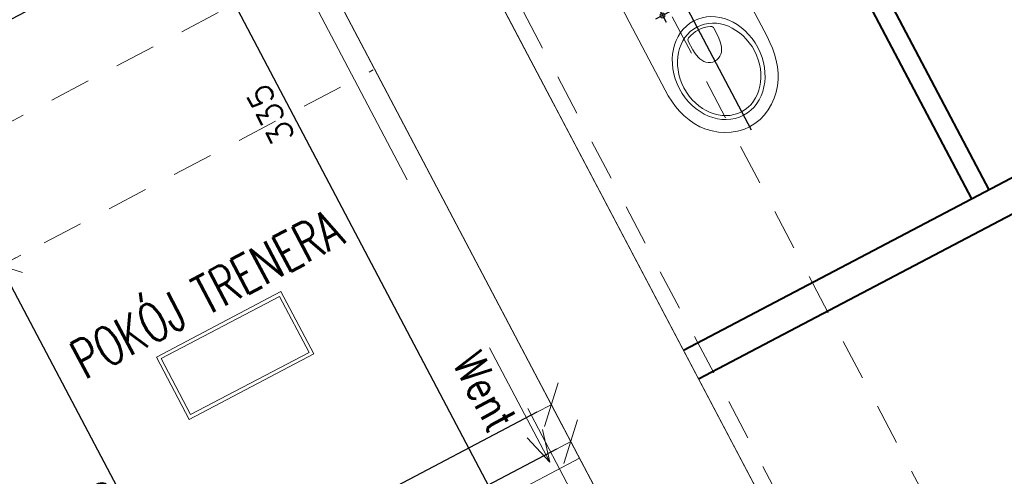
# Model space of a CAD drawing. Header units: metres. Extents: x 7408630 to 7411134, y 5569633 to 5570339.
# Tile 208 of 256: x 7410505.44 to 7410508.48, y 5569909.57 to 5569910.98. Entities that reach past the tile are written whole.
import ezdxf
from ezdxf.enums import TextEntityAlignment as Align

# ---------------------------------------------------------------- set-up
doc = ezdxf.new("R2010")
doc.units = ezdxf.units.M
doc.header["$MEASUREMENT"] = 0
doc.linetypes.add('HIDDEN', pattern=[9.525, 6.35, -3.175])
for name, color, linetype, lineweight in [('0-osie-tx', 66, 'Continuous', 9), ('Istn-cienka', 4, 'Continuous', 9), ('Istn-sciany', 3, 'Continuous', 20), ('Istn-went', 5, 'Continuous', 13), ('OPIS POM NOWE', 140, 'Continuous', 5), ('Opis_pom', 9, 'Continuous', 18), ('Sciany', 2, 'Continuous', 40)]:
    doc.layers.add(name, color=color, linetype=linetype, lineweight=lineweight)
doc.layers.add('0-wypos-sanitarne', color=1, linetype='Continuous')
doc.styles.add('ARCHETYP', font='romans.shx', dxfattribs={"height": 15})
doc.styles.add('ARIAL', font='tahoma.ttf')
doc.styles.add('TXT', font='simplex.shx')
doc.dimstyles.new('DIM50', dxfattribs={"dimscale": 5, "dimtxt": 2, "dimasz": 1, "dimexe": 0, "dimexo": 0, "dimgap": 0.5, "dimtad": 1, "dimdec": 4, "dimrnd": 0.5, "dimdsep": 46, "dimtxsty": 'TXT', "dimblk": 'TICK1', "dimblk1": 'TICK1', "dimblk2": 'TICK1', "dimsah": 1, "dimcen": 0, "dimse1": 1, "dimse2": 1, "dimclrd": 1, "dimclre": 7, "dimclrt": 9, "dimadec": 0, "dimazin": 0, "dimtfac": 1, "dimtdec": 4, "dimtmove": 2, "dimatfit": 3, "dimldrblk": 'TICK1', "dimfxl": 1, "dimtolj": 1, "dimarcsym": 0})

# ---------------------------------------------------------------- blocks, each defined once
blk = doc.blocks.new('TICK1')
at = {"color": 0}
for p, q in [((0, -1.4), (0, 1.4)), ((0, 0), (-1, 0))]:
    blk.add_line(p, q, dxfattribs=at)
at = {"color": 2}
blk.add_line((-1, -1), (1, 1), dxfattribs=at)
blk = doc.blocks.new('*D105')
at = {"layer": '0-osie-tx', "color": 1, "lineweight": -2}
blk.add_line((60649.99, -197904.59), (60649.99, -197749.59), dxfattribs=at)
at = {"layer": 'DEFPOINTS', "color": 0}
for p in [(60649.99, -197744.59), (60767.57, -197744.59), (60767.57, -197909.59)]:
    blk.add_point(p, dxfattribs=at)
at = {"layer": '0-osie-tx', "color": 1, "lineweight": -2, "xscale": 5, "yscale": 5, "zscale": 5}
for p, rotation in [((60649.99, -197744.59), 90), ((60649.99, -197909.59), 270)]:
    blk.add_blockref('TICK1', p, dxfattribs=dict(at, rotation=rotation))
at = {"layer": '0-osie-tx', "color": 9, "insert": (60643.74, -197827.09), "char_height": 7.5, "attachment_point": 5, "rotation": 90, "style": 'TXT'}
blk.add_mtext('\\A1;165', dxfattribs=at)
blk = doc.blocks.new('*D106')
at = {"layer": '0-osie-tx', "color": 1, "lineweight": -2}
blk.add_line((60814.57, -197678.6), (60662.57, -197678.6), dxfattribs=at)
at = {"layer": 'DEFPOINTS', "color": 0}
for p in [(60819.57, -197574.59), (60657.57, -197678.6), (60657.57, -197691.59)]:
    blk.add_point(p, dxfattribs=at)
at = {"layer": '0-osie-tx', "color": 1, "lineweight": -2, "xscale": 5, "yscale": 5, "zscale": 5, "rotation": 180}
blk.add_blockref('TICK1', (60657.57, -197678.6), dxfattribs=at)
at = {"layer": '0-osie-tx', "color": 1, "lineweight": -2, "xscale": 5, "yscale": 5, "zscale": 5}
blk.add_blockref('TICK1', (60819.57, -197678.6), dxfattribs=at)
at = {"layer": '0-osie-tx', "color": 9, "insert": (60738.57, -197672.35), "char_height": 7.5, "attachment_point": 5, "style": 'TXT'}
blk.add_mtext('\\A1;162', dxfattribs=at)
blk = doc.blocks.new('*D89')
at = {"layer": '0-osie-tx', "color": 1, "lineweight": -2}
blk.add_line((60775.57, -197874.79), (60500.57, -197874.79), dxfattribs=at)
at = {"layer": 'DEFPOINTS', "color": 0}
for p in [(60495.57, -197874.79), (60495.57, -197909.59), (60780.57, -197909.59)]:
    blk.add_point(p, dxfattribs=at)
at = {"layer": '0-osie-tx', "color": 1, "lineweight": -2, "xscale": 5, "yscale": 5, "zscale": 5, "rotation": 180}
blk.add_blockref('TICK1', (60495.57, -197874.79), dxfattribs=at)
at = {"layer": '0-osie-tx', "color": 1, "lineweight": -2, "xscale": 5, "yscale": 5, "zscale": 5}
blk.add_blockref('TICK1', (60780.57, -197874.79), dxfattribs=at)
at = {"layer": '0-osie-tx', "color": 9, "insert": (60638.07, -197868.54), "char_height": 7.5, "attachment_point": 5, "style": 'TXT'}
blk.add_mtext('\\A1;285', dxfattribs=at)
blk = doc.blocks.new('*D107')
at = {"layer": '0-osie-tx', "color": 1, "lineweight": -2}
blk.add_line((60775.57, -197861.89), (60202.57, -197861.89), dxfattribs=at)
at = {"layer": 'DEFPOINTS', "color": 0}
for p in [(60197.57, -197861.89), (60197.57, -197909.59), (60780.57, -197909.59)]:
    blk.add_point(p, dxfattribs=at)
at = {"layer": '0-osie-tx', "color": 1, "lineweight": -2, "xscale": 5, "yscale": 5, "zscale": 5, "rotation": 180}
blk.add_blockref('TICK1', (60197.57, -197861.89), dxfattribs=at)
at = {"layer": '0-osie-tx', "color": 1, "lineweight": -2, "xscale": 5, "yscale": 5, "zscale": 5}
blk.add_blockref('TICK1', (60780.57, -197861.89), dxfattribs=at)
at = {"layer": '0-osie-tx', "color": 9, "insert": (60489.07, -197855.64), "char_height": 7.5, "attachment_point": 5, "style": 'TXT'}
blk.add_mtext('\\A1;583', dxfattribs=at)
blk = doc.blocks.new('*D109')
at = {"layer": '0-osie-tx', "color": 1, "lineweight": -2}
blk.add_line((60751.77, -197904.59), (60751.77, -197579.59), dxfattribs=at)
at = {"layer": 'DEFPOINTS', "color": 0}
for p in [(60751.77, -197574.59), (60768.57, -197574.59), (60767.57, -197909.59)]:
    blk.add_point(p, dxfattribs=at)
at = {"layer": '0-osie-tx', "color": 1, "lineweight": -2, "xscale": 5, "yscale": 5, "zscale": 5}
for p, rotation in [((60751.77, -197574.59), 90), ((60751.77, -197909.59), 270)]:
    blk.add_blockref('TICK1', p, dxfattribs=dict(at, rotation=rotation))
at = {"layer": '0-osie-tx', "color": 9, "insert": (60745.52, -197742.09), "char_height": 7.5, "attachment_point": 5, "rotation": 90, "style": 'TXT'}
blk.add_mtext('\\A1;335', dxfattribs=at)
blk = doc.blocks.new('A$C324a30b8')
at = {"lineweight": 0}
for points in [[(0.1755, 0), (0.1769, -0.1196), (0.178, -0.2392), (0.1783, -0.4783), (0.1776, -0.4982), (0.1759, -0.5178), (0.1727, -0.5374), (0.1685, -0.5566), (0.1626, -0.5755), (0.1552, -0.5941), (0.1462, -0.6115), (0.1353, -0.6283), (0.1227, -0.6434), (0.1084, -0.6573), (0.0927, -0.6696), (0.0759, -0.6801), (0.058, -0.6885), (0.0392, -0.6948), (0.0196, -0.6986), (0, -0.7), (-0.0199, -0.6986), (-0.0395, -0.6948), (-0.0584, -0.6885), (-0.0762, -0.6801), (-0.093, -0.6696), (-0.1087, -0.6573), (-0.1227, -0.6434), (-0.1357, -0.6283), (-0.1465, -0.6115), (-0.1556, -0.5941), (-0.1629, -0.5755), (-0.1689, -0.5566), (-0.1731, -0.5374), (-0.1759, -0.5178), (-0.1776, -0.4982), (-0.1783, -0.4783), (-0.178, -0.2392), (-0.1773, -0.1196), (-0.1755, 0)], [(-0.1755, 0), (0.1755, 0)]]:
    blk.add_lwpolyline(points, dxfattribs=at)
for points in [[(-0.0776, -0.2773), (-0.0748, -0.2769), (-0.0724, -0.2752), (-0.0706, -0.2727), (-0.0699, -0.2699), (-0.0706, -0.2671), (-0.0724, -0.2647), (-0.0748, -0.2629), (-0.0776, -0.2622), (-0.0804, -0.2629), (-0.0829, -0.2647), (-0.0846, -0.2671), (-0.085, -0.2699), (-0.0846, -0.2727), (-0.0829, -0.2752), (-0.0804, -0.2769)], [(-0.0448, -0.379), (-0.0444, -0.3759), (-0.043, -0.3731), (-0.0413, -0.3706), (-0.0385, -0.3689), (-0.0294, -0.3654), (-0.0196, -0.3629), (-0.0098, -0.3612), (0, -0.3608), (0.0098, -0.3612), (0.0196, -0.3629), (0.029, -0.3654), (0.0385, -0.3689), (0.0409, -0.3706), (0.043, -0.3731), (0.0441, -0.3759), (0.0444, -0.379), (0.0437, -0.4073), (0.0427, -0.4213), (0.0399, -0.4353), (0.0378, -0.4423), (0.0346, -0.4486), (0.0308, -0.4549), (0.0259, -0.4601), (0.0203, -0.4643), (0.014, -0.4675), (0.007, -0.4696), (0, -0.4703), (-0.0073, -0.4696), (-0.014, -0.4675), (-0.0206, -0.4643), (-0.0262, -0.4601), (-0.0308, -0.4549), (-0.0346, -0.4486), (-0.0378, -0.4423), (-0.0399, -0.4353), (-0.0427, -0.4213), (-0.0441, -0.4073)]]:
    blk.add_lwpolyline(points, close=True, dxfattribs=at)
blk.add_circle((0.0774, -0.2698), 0.00752, dxfattribs=at)
for centre, major_axis, ratio in [((-0.0002, -0.4948), (0, -0.165), 0.829441), ((0, -0.4991), (0, -0.1481), 0.831158)]:
    blk.add_ellipse(centre, major_axis=major_axis, ratio=ratio, start_param=0, end_param=6.283185, dxfattribs=at)
at = {"layer": 'DEFPOINTS'}
for points in [[(0, 0.0105), (0, -0.7108)], [(-0.1038, -0.2699), (-0.0514, -0.2699)], [(-0.0776, -0.2446), (-0.0776, -0.2955)], [(0.051, -0.2699), (0.1024, -0.2699)], [(0.0773, -0.2475), (0.0773, -0.293)]]:
    blk.add_lwpolyline(points, dxfattribs=at)
blk = doc.blocks.new('A$C142d3faa')
at = {"layer": 'Istn-cienka', "linetype": 'HIDDEN', "ltscale": 2}
for points in [[(1898.22536, 1730.60619), (1898.22536, 1160.60619)], [(1938.22536, 1730.60619), (1938.22536, 1200.60619)]]:
    blk.add_lwpolyline(points, dxfattribs=at)
at = {"layer": 'Istn-sciany'}
blk.add_line((1654.22536, 1282.60619), (1849.22536, 1282.60619), dxfattribs=at)
for points in [[(1849.22536, 1780.60619), (1849.22536, 1111.60619)], [(1893.22536, 1730.60619), (1893.22536, 1155.60619)], [(1893.22536, 1702.60619), (1893.22536, 1005.60619)], [(1842.22536, 1588.60619), (1842.22536, 1383.60619)], [(1849.22536, 1588.60619), (1849.22536, 1005.60619)], [(1893.22536, 1419.60619), (1893.22536, 1383.60619)], [(1842.22536, 1303.60619), (1842.22536, 1270.60619)]]:
    blk.add_lwpolyline(points, dxfattribs=at)
at = {"layer": 'Istn-sciany', "linetype": 'HIDDEN', "ltscale": 2}
for points in [[(1552.22536, 1456.60619), (1865.22536, 1456.60619)], [(1552.22536, 1418.60619), (1848.72536, 1418.60619)]]:
    blk.add_lwpolyline(points, dxfattribs=at)
at = {"layer": 'Istn-went'}
for points in [[(1840.57035, 1325.76886), (1840.57035, 1285.72234)], [(1840.57035, 1285.72234), (1837.89086, 1295.72234)], [(1840.57035, 1285.72234), (1843.24984, 1295.72234)], [(1849.22536, 1241.60619), (1849.22536, 1282.60619)]]:
    blk.add_lwpolyline(points, dxfattribs=at)
at = {"layer": 'Opis_pom', "ltscale": 0.7}
for points in [[(1748.06602, 1349.40568), (1791.58602, 1349.40568), (1791.58602, 1371.16568), (1748.06602, 1371.16568)], [(1749.15402, 1350.49368), (1790.49802, 1350.49368), (1790.49802, 1370.07768), (1749.15402, 1370.07768)]]:
    blk.add_lwpolyline(points, close=True, dxfattribs=at)
at = {"layer": 'Sciany'}
for points in [[(1993.84852, 1437.10619), (1993.84852, 1297.10619)], [(1999.84852, 1437.10619), (1999.84852, 1297.10619)], [(2204.09483, 1297.10619), (1893.22536, 1297.10619)], [(2204.09483, 1287.10619), (1893.22536, 1287.10619)]]:
    blk.add_lwpolyline(points, dxfattribs=at)
at = {"layer": '0-wypos-sanitarne', "xscale": -100, "yscale": 100, "zscale": 100}
blk.add_blockref('A$C324a30b8', (1943.49088, 1418.82714), dxfattribs=at)
at = {"layer": 'Istn-went', "style": 'ARCHETYP', "width": 0.8}
blk.add_text('Went', height=10, rotation=270, dxfattribs=at).set_placement((1828.06989, 1327.05219))
at = {"layer": 'OPIS POM NOWE', "style": 'ARIAL'}
for tag, p in [('E1,4', (2085.45351, 1677.90272)), ('E1,4', (2642.56507, 1467.09858)), ('E1,4', (2887.55495, 1334.66914)), ('E1,1', (2346.15173, 945.30692)), ('E1,2', (2380.28977, 731.46058)), ('E1,4', (3248.92697, 423.56227)), ('E1,3', (2269.29047, 389.84746)), ('E1,5', (4145.39689, -41.41678))]:
    blk.add_attdef(tag, text='', height=23.936, dxfattribs=at).set_placement(p, align=Align.MIDDLE_CENTER)
at = {"layer": 'Opis_pom', "ltscale": 0.7, "style": 'TXT', "width": 0.7}
blk.add_text('POKÓJ TRENERA', height=12, dxfattribs=at).set_placement((1770.94115, 1375.21199), align=Align.CENTER)
at = {"layer": 'Opis_pom', "ltscale": 0.7, "style": 'ARIAL'}
for tag, p in [('B1,18', (784.17545, 4749.37691)), ('B1,21', (1474.16062, 4744.55225)), ('B1/17', (593.195, 4721.36004)), ('1,23', (2643.87974, 4721.36004)), ('1,22', (2015.9973, 4715.61993)), ('A1,1', (-123.27527, 4710.79271)), ('B1,19', (983.47704, 4684.25047)), ('B1,1', (2964.21389, 4687.19476)), ('A1,6', (-365.37937, 4657.22679)), ('A1,16', (198.20726, 4631.43636)), ('B1,20', (1267.19488, 4624.63245)), ('B1,3', (3298.01304, 4567.23582)), ('B1,4', (4545.10985, 4480.62225)), ('A1,5', (-782.1155, 4446.93269)), ('A1,2', (-186.91937, 4425.11232)), ('A1,15', (198.20726, 4391.00084)), ('B1,2', (2872.01208, 4302.45919)), ('A1,3', (-121.28956, 4150.90563)), ('B1,8', (2427.38319, 4053.12316)), ('B1,6', (4754.92624, 3940.33462)), ('A1,4', (-837.67923, 3920.77219)), ('B1,14', (401.20606, 3890.99898)), ('B1,13', (1255.28314, 3857.26479)), ('B1,5', (4487.88744, 3854.52406)), ('B1,10', (1961.59927, 3852.27607)), ('B1,9', (2126.78184, 3827.24689)), ('B1,7', (3203.17952, 3799.68363)), ('B1,11', (2118.65879, 3658.83867)), ('B1,12', (1949.47729, 3633.25719)), ('C1,2', (2894.60473, 3427.28336)), ('C1,3', (2160.24672, 3198.45588)), ('C1,1', (3129.25555, 2706.44899)), ('C1,4', (2077.33924, 2485.4131)), ('C1,5', (2131.38321, 2180.30979)), ('C1,10', (3196.04343, 2172.92088)), ('C1,9', (3215.99552, 1907.6342)), ('C1,6', (2168.07384, 1819.58528)), ('D0,18', (1348.65318, 1483.78164)), ('C1,8', (2890.19555, 1472.29709)), ('C1,7', (2247.74624, 1432.40489)), ('D,03', (680.14667, 1361.20684)), ('D0,15', (1769.82602, 1360.28568)), ('D,07', (301.65348, 1339.2086)), ('D0,6', (-189.6235, 1299.11733)), ('D0,8', (-573.60597, 1280.79442)), ('D0,2', (1011.71883, 1184.66707)), ('D0,4', (520.2942, 1181.60376)), ('D0,14', (1790.01141, 1156.00202)), ('D,05', (264.32997, 1077.69749)), ('D0,13', (1760.78024, 974.27002)), ('D0,09', (-770.07094, 944.55513)), ('D0,1', (999.98875, 928.60626)), ('D0,10', (-751.07239, 564.55801)), ('D0,11', (-751.07239, 336.73827)), ('D0,12', (198.7439, 306.39703))]:
    blk.add_attdef(tag, text='', height=11.968, dxfattribs=at).set_placement(p, align=Align.MIDDLE_CENTER)
at = {"layer": '0-osie-tx'}
for base, p2, picture, middle in [((1820.43198, 1588.60619), (1837.22536, 1588.60619), '*D109', (1814.18198, 1421.10619)), ((1718.64839, 1418.60619), (1836.22536, 1418.60619), '*D105', (1712.39839, 1336.10619))]:
    dim = blk.add_linear_dim(base=base, p1=(1836.22536, 1253.60619), p2=p2, angle=90, dimstyle='DIM50', override={"dimtxt": 1.5, "dimfxl": 0}, dxfattribs=at)
    dim.commit()
    dim.dimension.update_dxf_attribs({"geometry": picture, "text_midpoint": middle, "insert": (-58931.34199, 199163.19449)})
for base, p1, p2, picture, middle in [((1726.22536, 1484.59174), (1888.22536, 1588.60619), (1726.22536, 1471.60619), '*D106', (1807.22536, 1490.84174)), ((1266.22536, 1301.30318), (1849.22536, 1253.60619), (1266.22536, 1253.60619), '*D107', (1557.72536, 1307.55318)), ((1564.22536, 1288.40185), (1849.22536, 1253.60619), (1564.22536, 1253.60619), '*D89', (1706.72536, 1294.65185))]:
    dim = blk.add_linear_dim(base=base, p1=p1, p2=p2, dimstyle='DIM50', override={"dimtxt": 1.5, "dimfxl": 0}, dxfattribs=at)
    dim.commit()
    dim.dimension.update_dxf_attribs({"geometry": picture, "text_midpoint": middle, "insert": (-58931.34199, 199163.19449)})

msp = doc.modelspace()

# ---------------------------------------------------------------- block references
at = {"xscale": 0.01, "yscale": 0.01, "zscale": 0.01, "rotation": 27.75854060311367}
msp.add_blockref('A$C142d3faa', (7410496.7794, 5569889.66285), dxfattribs=at)

doc.saveas('drawing.dxf')
